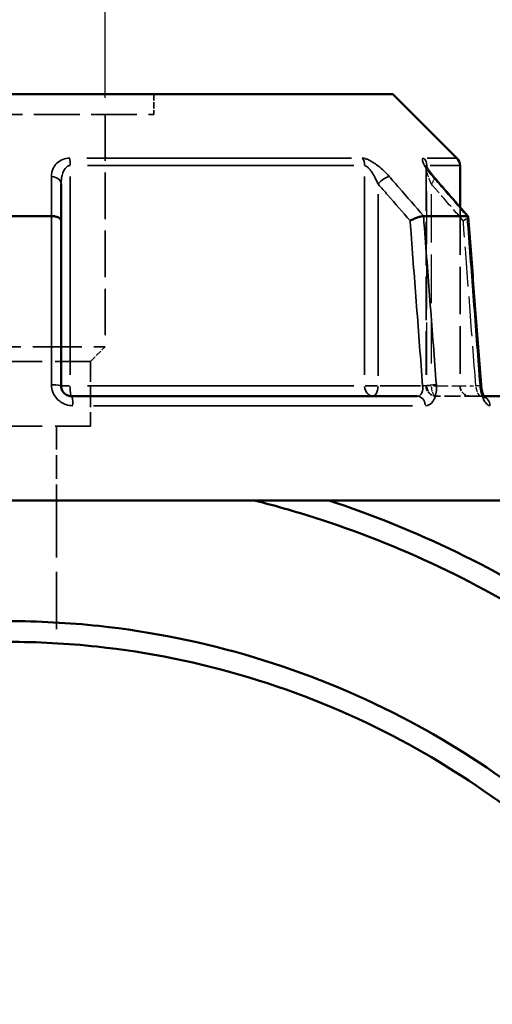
# Model space of a CAD drawing. Header units: millimetres. Extents: x 0 to 898, y 0 to 863.
# Tile 6 of 15: x 416 to 461, y 370 to 464. Entities that reach past the tile are written whole.
import ezdxf

# ---------------------------------------------------------------- set-up
doc = ezdxf.new("R2010")
doc.units = ezdxf.units.MM
doc.linetypes.add('DASHED', pattern=[0.2067, 0.1654, -0.0413])
for name, color, linetype, lineweight in [('Dimension (ANSI)', 7, 'Continuous', 25), ('Hidden (ANSI)', 7, 'DASHED', 35), ('Hidden Narrow (ANSI)', 7, 'DASHED', 25), ('Visible (ANSI)', 7, 'Continuous', 50), ('Visible Narrow (ANSI)', 7, 'Continuous', 35)]:
    doc.layers.add(name, color=color, linetype=linetype, lineweight=lineweight)
doc.styles.add('Note Text (ANSI)', font='tahoma.ttf')
doc.dimstyles.new('Default - mm (ANSI)', dxfattribs={"dimtxt": 3.048, "dimasz": 2.5, "dimexe": 3.175, "dimexo": 1.6002, "dimgap": 0.8, "dimtad": 0, "dimtoh": 1, "dimrnd": 1e-08, "dimzin": 4, "dimdsep": 46, "dimtxsty": 'Note Text (ANSI)', "dimcen": 0.09, "dimdle": 10, "dimclrd": 256, "dimclre": 256, "dimclrt": 256, "dimadec": 1, "dimazin": 1, "dimtfac": 1, "dimtofl": 0, "dimtmove": 0, "dimatfit": 3, "dimfxl": 1, "dimtolj": 1, "dimtzin": 4, "dimlwd": -1, "dimlwe": -1, "dimarcsym": 0})

# ---------------------------------------------------------------- blocks, each defined once
blk = doc.blocks.new('*D6')
at = {"layer": 'Defpoints', "color": 0, "transparency": 16777216}
for p in [(405.265, 496.827), (405.265, 455.109), (423.896, 455.109)]:
    blk.add_point(p, dxfattribs=at)
at = {"layer": 'Dimension (ANSI)', "transparency": 16777216}
for p, q in [((405.265, 456.709), (405.265, 500.002)), ((423.896, 456.709), (423.896, 500.002)), ((405.265, 496.827), (402.765, 496.827)), ((421.396, 496.827), (407.765, 496.827))]:
    blk.add_line(p, q, dxfattribs=at)
for points in [[(407.765, 497.244), (407.765, 496.41), (405.265, 496.827)], [(421.396, 497.244), (421.396, 496.41), (423.896, 496.827)]]:
    blk.add_solid(points, dxfattribs=at)
at = {"layer": 'Dimension (ANSI)', "transparency": 16777216, "insert": (392.242, 498.421), "char_height": 3.048, "attachment_point": 1, "style": 'Note Text (ANSI)'}
blk.add_mtext('\\A1;18.63', dxfattribs=at)
blk = doc.blocks.new('*D10')
at = {"layer": 'Defpoints', "color": 0, "transparency": 16777216}
for p in [(363.581, 512.073), (363.581, 418.073), (465.581, 418.073)]:
    blk.add_point(p, dxfattribs=at)
at = {"layer": 'Dimension (ANSI)', "transparency": 16777216}
for p, q in [((363.581, 419.674), (363.581, 515.248)), ((465.581, 419.674), (465.581, 515.248)), ((366.081, 512.073), (405.863, 512.073)), ((463.081, 512.073), (423.298, 512.073))]:
    blk.add_line(p, q, dxfattribs=at)
for points in [[(366.081, 512.49), (366.081, 511.657), (363.581, 512.073)], [(463.081, 512.49), (463.081, 511.657), (465.581, 512.073)]]:
    blk.add_solid(points, dxfattribs=at)
at = {"layer": 'Dimension (ANSI)', "transparency": 16777216, "insert": (406.663, 514.366), "char_height": 3.048, "attachment_point": 1, "style": 'Note Text (ANSI)'}
blk.add_mtext('\\A1;{\\fAIGDT|b0|i0;\\H3.0480;\\ln}\\fTahoma|b0|i0;\\H3.0480;102.00', dxfattribs=at)

msp = doc.modelspace()

# ---------------------------------------------------------------- linework, layer by layer
at = {"layer": 'Hidden (ANSI)', "ltscale": 3.71263}
msp.add_line((428.554, 457.058), (428.554, 455.109), dxfattribs=at)
at = {"layer": 'Hidden (ANSI)', "ltscale": 26.547085}
msp.add_line((400.607, 455.109), (428.554, 455.109), dxfattribs=at)
at = {"layer": 'Hidden (ANSI)', "ltscale": 26.965408}
msp.add_line((423.896, 455.109), (423.896, 432.814), dxfattribs=at)
at = {"layer": 'Hidden (ANSI)', "ltscale": 25.380066}
msp.add_line((454.674, 450.058), (454.674, 429.073), dxfattribs=at)
at = {"layer": 'Hidden (ANSI)', "ltscale": 27.651957}
msp.add_line((457.931, 446.22), (457.931, 429.073), dxfattribs=at)
at = {"layer": 'Hidden (ANSI)', "ltscale": 28.316891}
msp.add_line((405.265, 432.814), (423.896, 432.814), dxfattribs=at)
at = {"layer": 'Hidden (ANSI)', "ltscale": 3.763801}
msp.add_line((422.499, 431.417), (423.896, 432.814), dxfattribs=at)
at = {"layer": 'Hidden (ANSI)', "ltscale": 30.086697}
for p, q in [((406.662, 431.417), (422.499, 431.417)), ((406.662, 425.208), (422.499, 425.208))]:
    msp.add_line(p, q, dxfattribs=at)
at = {"layer": 'Hidden (ANSI)', "ltscale": 11.825066}
msp.add_line((422.499, 431.417), (422.499, 425.208), dxfattribs=at)
at = {"layer": 'Hidden (ANSI)', "ltscale": 9.334328}
msp.add_line((459.918, 428.073), (455.674, 428.073), dxfattribs=at)
at = {"layer": 'Hidden (ANSI)', "ltscale": 1.47006}
msp.add_line((459.918, 428.073), (460.212, 428.073), dxfattribs=at)
at = {"layer": 'Hidden (ANSI)', "ltscale": 13.589911}
msp.add_line((419.238, 425.208), (419.238, 418.073), dxfattribs=at)
at = {"layer": 'Hidden (ANSI)', "ltscale": 33.165714}
msp.add_line((419.238, 418.073), (419.238, 404.363), dxfattribs=at)
at = {"layer": 'Hidden (ANSI)', "ltscale": 2.991791}
for centre in [(455.674, 429.073), (458.931, 429.073)]:
    msp.add_arc(centre, 1, 180, 270, dxfattribs=at)
at = {"layer": 'Hidden (ANSI)', "ltscale": 10.167908}
msp.add_ellipse((-9743.628, -11234.12), major_axis=(-359.055, -16485.108), ratio=0.871263, start_param=2.376939, end_param=2.377263, dxfattribs=at)
at = {"layer": 'Hidden (ANSI)', "ltscale": 4.578617}
msp.add_open_spline([(454.674, 450.058), (454.674, 450.101), (454.67, 450.13), (454.664, 450.172), (454.661, 450.183), (454.657, 450.195), (454.658, 450.193), (454.665, 450.174), (454.674, 450.153), (454.706, 450.086), (454.735, 450.032), (454.821, 449.888), (454.884, 449.793), (455.028, 449.591), (455.109, 449.484), (455.27, 449.284), (455.347, 449.191), (455.428, 449.098)], degree=3, knots=[0.079099, 0.079099, 0.079099, 0.079099, 0.0947452, 0.0947452, 0.1107377, 0.1107377, 0.1298416, 0.1298416, 0.1559652, 0.1559652, 0.1953205, 0.1953205, 0.2485839, 0.2485839, 0.3018473, 0.3018473, 0.345416, 0.345416, 0.345416, 0.345416], dxfattribs=at)
at = {"layer": 'Hidden (ANSI)', "ltscale": 0.735502}
msp.add_open_spline([(454.658, 450.192), (454.658, 450.192), (454.66, 450.186), (454.667, 450.152), (454.671, 450.128), (454.674, 450.08), (454.674, 450.069), (454.674, 450.058)], degree=3, knots=[0.22711666, 0.22711666, 0.22711666, 0.22711666, 0.24544118, 0.24544118, 0.26213437, 0.26213437, 0.26631814, 0.26631814, 0.26631814, 0.26631814], dxfattribs=at)
at = {"layer": 'Hidden (ANSI)', "ltscale": 2.089202}
msp.add_open_spline([(458.242, 444.913), (458.243, 444.914), (458.244, 444.915), (458.348, 444.971), (458.439, 445.026), (458.585, 445.129), (458.641, 445.177), (458.703, 445.252), (458.717, 445.281), (458.715, 445.304)], degree=3, knots=[-0.1538251, -0.1538251, -0.1538251, -0.1538251, -0.15335, -0.15335, -0.1141425, -0.1141425, -0.0754473, -0.0754473, -0.0440509, -0.0440509, -0.0440509, -0.0440509], dxfattribs=at)
at = {"layer": 'Hidden (ANSI)', "ltscale": 2.63652}
msp.add_open_spline([(460.212, 428.073), (460.232, 428.037), (460.25, 428.007), (460.28, 427.962), (460.292, 427.949), (460.291, 427.949), (460.282, 427.959), (460.235, 427.992), (460.198, 428.015), (460.084, 428.056), (460.005, 428.073), (459.918, 428.073)], degree=3, knots=[0.1643631, 0.1643631, 0.1643631, 0.1643631, 0.1934363, 0.1934363, 0.2277272, 0.2277272, 0.25683, 0.25683, 0.2851617, 0.2851617, 0.314811, 0.314811, 0.314811, 0.314811], dxfattribs=at)
at = {"layer": 'Hidden (ANSI)', "ltscale": 1.700917}
msp.add_open_spline([(459.918, 428.073), (460.022, 428.073), (460.113, 428.049), (460.228, 427.999), (460.259, 427.976), (460.287, 427.954), (460.292, 427.949), (460.291, 427.949)], degree=3, knots=[0, 0, 0, 0, 0.03548795, 0.03548795, 0.06659065, 0.06659065, 0.08751627, 0.08751627, 0.08751627, 0.08751627], dxfattribs=at)
at = {"layer": 'Hidden Narrow (ANSI)', "ltscale": 30.390596}
msp.add_line((454.747, 430.12), (454.747, 448.966), dxfattribs=at)
at = {"layer": 'Hidden Narrow (ANSI)', "ltscale": 28.110817}
msp.add_line((455.174, 447.473), (455.174, 430.042), dxfattribs=at)
at = {"layer": 'Hidden Narrow (ANSI)', "ltscale": 1.795034}
msp.add_line((455.129, 429.073), (454.675, 429.073), dxfattribs=at)
at = {"layer": 'Hidden Narrow (ANSI)', "ltscale": 8.457208}
msp.add_line((455.387, 429.073), (459.233, 429.073), dxfattribs=at)
at = {"layer": 'Hidden Narrow (ANSI)', "ltscale": 2.029475}
msp.add_ellipse((454.674, 448.442), major_axis=(0.755, 0.656), ratio=0.354319, start_param=5.158424, end_param=6.223987, dxfattribs=at)
at = {"layer": 'Hidden Narrow (ANSI)', "ltscale": 2.692601}
for ratio in [0.926566, 0.5]:
    msp.add_ellipse((455.674, 429.073), major_axis=(0, -1), ratio=ratio, start_param=4.790929, end_param=6.204645, dxfattribs=at)
at = {"layer": 'Hidden Narrow (ANSI)', "ltscale": 1.797881}
msp.add_ellipse((458.946, 429.073), major_axis=(0.997, 0.076), ratio=0.04373, start_param=5.28677, end_param=6.230742, dxfattribs=at)
at = {"layer": 'Hidden Narrow (ANSI)', "ltscale": 0.633677}
msp.add_ellipse((459.918, 427.073), major_axis=(0, 1), ratio=0.921327, start_param=5.931955, end_param=6.2647, dxfattribs=at)
at = {"layer": 'Hidden Narrow (ANSI)', "ltscale": 3.592147}
msp.add_open_spline([(455.174, 448.442), (455.054, 448.718), (454.947, 448.992), (454.74, 449.605), (454.658, 449.939), (454.677, 450.119), (454.679, 450.129), (454.681, 450.138)], degree=3, knots=[0, 0, 0, 0, 0.1173418, 0.1173418, 0.2810905, 0.2810905, 0.2916805, 0.2916805, 0.2916805, 0.2916805], dxfattribs=at)
at = {"layer": 'Hidden Narrow (ANSI)', "ltscale": 8.571431}
msp.add_open_spline([(458.242, 444.913), (457.53, 445.733), (456.817, 446.552), (456.105, 447.371), (455.794, 447.728), (455.484, 448.085), (455.174, 448.442)], degree=3, knots=[2.5150456, 2.5150456, 2.5150456, 2.5150456, 2.8633717, 2.8633717, 2.8633717, 3.0150687, 3.0150687, 3.0150687, 3.0150687], dxfattribs=at)
at = {"layer": 'Hidden Narrow (ANSI)', "ltscale": 23.077942}
msp.add_open_spline([(459.446, 429.073), (459.253, 431.615), (459.06, 434.157), (458.867, 436.698), (458.679, 439.171), (458.49, 441.645), (458.282, 444.383), (458.262, 444.648), (458.242, 444.913)], degree=3, knots=[1.204615, 1.204615, 1.204615, 1.204615, 1.970012, 1.970012, 1.970012, 2.714877, 2.714877, 2.794686, 2.794686, 2.794686, 2.794686], dxfattribs=at)
at = {"layer": 'Hidden Narrow (ANSI)', "ltscale": 2.712193}
msp.add_open_spline([(459.918, 428.073), (459.895, 428.073), (459.87, 428.083), (459.801, 428.134), (459.755, 428.189), (459.649, 428.365), (459.591, 428.5), (459.502, 428.784), (459.468, 428.929), (459.446, 429.073)], degree=3, knots=[0, 0, 0, 0, 0.0486765, 0.0486765, 0.1265588, 0.1265588, 0.2278058, 0.2278058, 0.314814, 0.314814, 0.314814, 0.314814], dxfattribs=at)
at = {"layer": 'Visible (ANSI)'}
for p, q in [((377.664, 457.058), (451.498, 457.058)), ((451.498, 457.058), (457.638, 450.918)), ((457.931, 450.211), (457.931, 446.22)), ((419.681, 444.913), (419.681, 448.442)), ((410.42, 445.363), (418.741, 445.363)), ((454.446, 445.363), (458.606, 445.363)), ((419.681, 429.073), (419.681, 444.913)), ((420.681, 428.073), (453.818, 428.073)), ((460.212, 428.073), (463.789, 428.073)), ((363.581, 418.073), (465.581, 418.073))]:
    msp.add_line(p, q, dxfattribs=at)
msp.add_arc((456.931, 450.211), 1, 0, 45, dxfattribs=at)
msp.add_ellipse((-9578.274, -11043.982), major_axis=(355.219, 16216.756), ratio=0.871292, start_param=5.518637, end_param=5.518966, dxfattribs=at)
for points, knots in [([(455.428, 449.098), (455.329, 449.212), (455.236, 449.325), (455.064, 449.543), (454.986, 449.648), (454.849, 449.845), (454.791, 449.937), (454.724, 450.053), (454.706, 450.088), (454.68, 450.139), (454.672, 450.158), (454.662, 450.181), (454.66, 450.188), (454.658, 450.192), (454.658, 450.192), (454.658, 450.192)], [0, 0, 0, 0, 0.0532636, 0.0532636, 0.1065273, 0.1065273, 0.1597909, 0.1597909, 0.1864227, 0.1864227, 0.2069394, 0.2069394, 0.2220218, 0.2220218, 0.2271167, 0.2271167, 0.2271167, 0.2271167]), ([(419.681, 444.913), (419.681, 444.914), (419.681, 444.915), (419.68, 444.971), (419.657, 445.026), (419.567, 445.129), (419.501, 445.177), (419.333, 445.26), (419.231, 445.294), (419.008, 445.343), (418.889, 445.358), (418.766, 445.362)], [-0.1538251, -0.1538251, -0.1538251, -0.1538251, -0.1533498, -0.1533498, -0.1141424, -0.1141424, -0.075447, -0.075447, -0.0369558, -0.0369558, 0, 0, 0, 0]), ([(454.431, 445.362), (454.361, 445.358), (454.274, 445.343), (454.071, 445.294), (453.957, 445.26), (453.72, 445.177), (453.599, 445.129), (453.363, 445.026), (453.249, 444.971), (453.144, 444.915), (453.143, 444.914), (453.142, 444.913)], [-0.1537083, -0.1537083, -0.1537083, -0.1537083, -0.116666, -0.116666, -0.0780847, -0.0780847, -0.0392991, -0.0392991, 0, 0, 0.0004763, 0.0004763, 0.0004763, 0.0004763]), ([(458.715, 445.304), (458.715, 445.309), (458.714, 445.314), (458.701, 445.343), (458.669, 445.358), (458.617, 445.362)], [-0.04405095, -0.04405095, -0.04405095, -0.04405095, -0.03695593, -0.03695593, 0, 0, 0, 0]), ([(459.944, 429.149), (459.862, 430.226), (459.78, 431.303), (459.616, 433.457), (459.534, 434.534), (459.37, 436.688), (459.288, 437.765), (459.125, 439.919), (459.043, 440.996), (458.879, 443.15), (458.797, 444.227), (458.715, 445.304)], [1.204615, 1.204615, 1.204615, 1.204615, 1.528955, 1.528955, 1.853294, 1.853294, 2.177633, 2.177633, 2.501972, 2.501972, 2.826311, 2.826311, 2.826311, 2.826311]), ([(420.681, 428.073), (420.571, 428.073), (420.46, 428.092), (420.188, 428.185), (420.036, 428.288), (419.767, 428.603), (419.681, 428.838), (419.681, 429.073)], [0, 0, 0, 0, 0.066534, 0.066534, 0.1729885, 0.1729885, 0.3148129, 0.3148129, 0.3148129, 0.3148129]), ([(459.944, 429.149), (459.954, 429.012), (459.972, 428.874), (460.022, 428.615), (460.052, 428.493), (460.118, 428.285), (460.153, 428.196), (460.195, 428.107), (460.204, 428.089), (460.212, 428.073)], [0, 0, 0, 0, 0.0524687, 0.0524687, 0.1038572, 0.1038572, 0.1517375, 0.1517375, 0.1643631, 0.1643631, 0.1643631, 0.1643631]), ([(460.291, 427.949), (460.291, 427.949), (460.291, 427.95), (460.286, 427.955), (460.274, 427.97), (460.241, 428.021), (460.218, 428.061), (460.166, 428.168), (460.136, 428.24), (460.075, 428.415), (460.045, 428.52), (459.993, 428.755), (459.971, 428.886), (459.951, 429.062), (459.947, 429.106), (459.944, 429.149)], [0.0875163, 0.0875163, 0.0875163, 0.0875163, 0.0946431, 0.0946431, 0.1246226, 0.1246226, 0.1595063, 0.1595063, 0.2006208, 0.2006208, 0.2474292, 0.2474292, 0.2980865, 0.2980865, 0.314814, 0.314814, 0.314814, 0.314814]), ([(429.51, 227.137), (440.477, 228.818), (451.155, 232.37), (470.463, 242.671), (479.139, 249.326), (494.483, 265.728), (500.925, 275.68), (509.259, 295.58), (511.696, 305.293), (512.636, 315.152), (513.106, 320.082), (513.204, 325.048), (512.651, 334.941), (512, 339.867), (509.966, 349.567), (508.582, 354.34), (505.111, 363.627), (503.024, 368.14), (498.557, 376.151), (496.267, 379.701), (491.252, 386.478), (488.526, 389.706), (480.638, 397.916), (475.104, 402.541), (465.452, 408.961), (461.604, 411.162), (453.648, 415.028), (449.539, 416.692), (445.337, 418.073)], [0.152492, 0.152492, 0.152492, 0.152492, 0.491132, 0.491132, 0.820307, 0.820307, 1.176223, 1.176223, 1.477943, 1.477943, 1.477943, 1.628803, 1.628803, 1.779663, 1.779663, 1.930522, 1.930522, 2.081382, 2.081382, 2.209613, 2.209613, 2.337844, 2.337844, 2.555836, 2.555836, 2.690276, 2.690276, 2.824716, 2.824716, 2.824716, 2.824716]), ([(438.204, 418.073), (440.372, 417.526), (442.522, 416.903), (444.647, 416.206), (448.756, 414.859), (452.774, 413.235), (460.556, 409.463), (464.321, 407.315), (473.767, 401.048), (479.186, 396.532), (486.916, 388.513), (489.588, 385.359), (494.507, 378.736), (496.754, 375.266), (501.142, 367.432), (503.194, 363.019), (506.611, 353.933), (507.976, 349.261), (509.989, 339.764), (510.637, 334.94), (511.2, 325.249), (511.115, 320.382), (510.665, 315.549), (509.765, 305.883), (507.396, 296.356), (499.262, 276.823), (492.961, 267.047), (477.931, 250.929), (469.425, 244.386), (450.57, 234.302), (440.193, 230.824), (429.531, 229.152)], [-2.894247, -2.894247, -2.894247, -2.894247, -2.824716, -2.824716, -2.824716, -2.690276, -2.690276, -2.555836, -2.555836, -2.337844, -2.337844, -2.209613, -2.209613, -2.081382, -2.081382, -1.930522, -1.930522, -1.779663, -1.779663, -1.628803, -1.628803, -1.477943, -1.477943, -1.477943, -1.176223, -1.176223, -0.820307, -0.820307, -0.491132, -0.491132, -0.155567, -0.155567, -0.155567, -0.155567]), ([(429.531, 243.884), (430.788, 244.117), (432.039, 244.38), (437.189, 245.586), (441.027, 246.788), (448.486, 249.739), (452.106, 251.489), (461.944, 257.168), (467.81, 261.701), (477.89, 271.923), (482.167, 277.546), (487.717, 287.193), (489.502, 290.921), (492.492, 298.603), (493.697, 302.557), (495.499, 310.601), (496.096, 314.691), (496.669, 322.914), (496.645, 327.048), (496.31, 331.155), (495.64, 339.371), (493.723, 347.484), (486.839, 364.573), (481.258, 373.296), (467.964, 387.41), (460.512, 393.039), (443.31, 401.96), (433.405, 404.943), (420.4, 406.332), (417.49, 406.487), (414.581, 406.487)], [-2.958276, -2.958276, -2.958276, -2.958276, -2.911507, -2.911507, -2.764789, -2.764789, -2.61807, -2.61807, -2.349236, -2.349236, -2.092824, -2.092824, -1.941993, -1.941993, -1.791163, -1.791163, -1.640332, -1.640332, -1.489501, -1.489501, -1.489501, -1.18784, -1.18784, -0.815349, -0.815349, -0.478433, -0.478433, -0.10643, -0.10643, 0, 0, 0, 0]), ([(414.581, 404.498), (417.426, 404.498), (420.272, 404.346), (432.992, 402.984), (442.678, 400.059), (459.489, 391.314), (466.767, 385.798), (479.734, 371.976), (485.168, 363.438), (491.85, 346.73), (493.702, 338.802), (494.334, 330.781), (494.649, 326.771), (494.662, 322.737), (494.082, 314.715), (493.489, 310.727), (491.711, 302.886), (490.526, 299.034), (487.592, 291.552), (485.843, 287.923), (480.413, 278.535), (476.235, 273.066), (466.399, 263.131), (460.681, 258.727), (451.099, 253.213), (447.573, 251.514), (440.312, 248.649), (436.577, 247.483), (431.69, 246.341), (430.597, 246.11), (429.5, 245.902)], [0, 0, 0, 0, 0.10643, 0.10643, 0.478433, 0.478433, 0.815349, 0.815349, 1.18784, 1.18784, 1.489501, 1.489501, 1.489501, 1.640332, 1.640332, 1.791163, 1.791163, 1.941993, 1.941993, 2.092824, 2.092824, 2.349236, 2.349236, 2.61807, 2.61807, 2.764789, 2.764789, 2.911507, 2.911507, 2.953496, 2.953496, 2.953496, 2.953496])]:
    msp.add_open_spline(points, degree=3, knots=knots, dxfattribs=at)
for points in [[(418.741, 445.363), (418.75, 445.363), (418.758, 445.363), (418.766, 445.362)], [(454.431, 445.362), (454.436, 445.363), (454.441, 445.363), (454.446, 445.363)], [(458.606, 445.363), (458.61, 445.363), (458.613, 445.363), (458.617, 445.362)]]:
    msp.add_open_spline(points, degree=3, dxfattribs=at)
at = {"layer": 'Visible Narrow (ANSI)'}
for p, q in [((422.143, 450.918), (447.509, 450.918)), ((454.781, 450.918), (457.63, 450.918)), ((447.733, 450.211), (422.194, 450.211)), ((454.747, 450.023), (454.747, 450.201)), ((457.923, 450.211), (455.054, 450.211)), ((420.543, 430.13), (420.543, 449.154)), ((448.785, 449.154), (448.785, 430.13)), ((450.074, 430.042), (450.074, 447.473)), ((420.473, 429.073), (419.683, 429.073)), ((422.194, 429.073), (447.733, 429.073)), ((450.011, 429.073), (448.831, 429.073)), ((454.133, 429.073), (450.287, 429.073)), ((453.371, 427.161), (422.788, 427.161))]:
    msp.add_line(p, q, dxfattribs=at)
for centre, major_axis, ratio, start_param, end_param in [((420.406, 450.211), (0, -1), 0.137542, 1.610066, 2.316925), ((447.996, 450.211), (0, 1), 0.789023, 4.751659, 5.458517), ((453.821, 450.211), (0, -1), 0.926566, 1.610066, 2.316925), ((418.681, 448.442), (1, 0), 0.708638, 0.075252, 1.429786), ((450.574, 448.442), (-0.755, -0.656), 0.354319, 3.66944, 5.023974), ((454.674, 448.442), (0.755, 0.656), 0.354319, 0.016054, 0.305024), ((418.681, 429.073), (1, 0), 0.08746, 0.07437, 1.413032), ((420.681, 429.073), (0, -1), 0.137542, 4.790929, 6.204645), ((449.574, 429.073), (0, -1), 0.789023, 4.790929, 6.204645), ((449.574, 429.073), (0, -1), 0.5, 0.07854, 1.492257), ((454.846, 429.073), (0.997, 0.076), 0.04373, 0.679702, 2.018364), ((458.946, 429.073), (0.997, 0.076), 0.04373, 0.021927, 0.416616), ((420.681, 427.073), (0, 1), 0.123962, 4.873832, 6.209009), ((453.818, 427.073), (0, 1), 0.797365, 4.873832, 6.209009), ((459.918, 427.073), (0, 1), 0.921327, 4.855346, 5.857779)]:
    msp.add_ellipse(centre, major_axis=major_axis, ratio=ratio, start_param=start_param, end_param=end_param, dxfattribs=at)
for points, knots in [([(420.503, 450.918), (420.27, 450.918), (420.045, 450.875), (419.396, 450.625), (419.098, 450.301), (418.805, 449.699), (418.747, 449.425), (418.746, 449.149)], [-0.3454164, -0.3454164, -0.3454164, -0.3454164, -0.2762086, -0.2762086, -0.1173418, -0.1173418, 0, 0, 0, 0]), ([(451.151, 449.149), (450.958, 449.37), (450.745, 449.59), (450.329, 449.972), (450.13, 450.139), (449.785, 450.393), (449.643, 450.489), (449.347, 450.666), (449.192, 450.746), (448.933, 450.85), (448.826, 450.883), (448.666, 450.912), (448.607, 450.918), (448.554, 450.918)], [-0.345416, -0.345416, -0.345416, -0.345416, -0.2514166, -0.2514166, -0.1744529, -0.1744529, -0.1228891, -0.1228891, -0.0672144, -0.0672144, -0.0258517, -0.0258517, 0, 0, 0, 0]), ([(454.476, 450.918), (454.394, 450.918), (454.345, 450.881), (454.291, 450.646), (454.453, 450.312), (454.863, 449.699), (455.076, 449.425), (455.316, 449.149)], [-0.3454168, -0.3454168, -0.3454168, -0.3454168, -0.2810905, -0.2810905, -0.1173418, -0.1173418, 0, 0, 0, 0]), ([(419.681, 448.442), (419.681, 448.718), (419.709, 448.992), (419.853, 449.594), (419.999, 449.918), (420.318, 450.168), (420.429, 450.211), (420.543, 450.211)], [0, 0, 0, 0, 0.1173418, 0.1173418, 0.2762086, 0.2762086, 0.3454164, 0.3454164, 0.3454164, 0.3454164]), ([(448.785, 450.211), (448.811, 450.211), (448.84, 450.205), (448.919, 450.175), (448.972, 450.143), (449.1, 450.039), (449.177, 449.959), (449.324, 449.782), (449.394, 449.686), (449.565, 449.432), (449.664, 449.265), (449.872, 448.883), (449.978, 448.663), (450.074, 448.442)], [0, 0, 0, 0, 0.0258517, 0.0258517, 0.0672144, 0.0672144, 0.1228891, 0.1228891, 0.1744529, 0.1744529, 0.2514166, 0.2514166, 0.345416, 0.345416, 0.345416, 0.345416]), ([(418.746, 449.149), (418.746, 448.792), (418.745, 448.435), (418.745, 448.079), (418.743, 447.173), (418.742, 446.268), (418.741, 445.363)], [-0.9791356, -0.9791356, -0.9791356, -0.9791356, -0.8274394, -0.8274394, -0.8274394, -0.442648, -0.442648, -0.442648, -0.442648]), ([(454.446, 445.363), (453.658, 446.268), (452.87, 447.173), (452.083, 448.078), (451.772, 448.435), (451.461, 448.792), (451.151, 449.149)], [-1.9002789, -1.9002789, -1.9002789, -1.9002789, -1.5155103, -1.5155103, -1.5155103, -1.3637913, -1.3637913, -1.3637913, -1.3637913]), ([(455.316, 449.149), (455.626, 448.792), (455.937, 448.435), (456.247, 448.079), (457.033, 447.173), (457.82, 446.268), (458.606, 445.363)], [-3.0150687, -3.0150687, -3.0150687, -3.0150687, -2.8633717, -2.8633717, -2.8633717, -2.4785811, -2.4785811, -2.4785811, -2.4785811]), ([(450.074, 448.442), (450.384, 448.085), (450.695, 447.728), (451.005, 447.371), (451.717, 446.552), (452.43, 445.733), (453.142, 444.913)], [1.3637913, 1.3637913, 1.3637913, 1.3637913, 1.5155103, 1.5155103, 1.5155103, 1.8638144, 1.8638144, 1.8638144, 1.8638144]), ([(418.766, 445.362), (418.766, 444.977), (418.766, 444.591), (418.766, 441.732), (418.765, 439.259), (418.765, 436.785), (418.765, 434.244), (418.764, 431.702), (418.764, 429.161)], [-2.831034, -2.831034, -2.831034, -2.831034, -2.714877, -2.714877, -1.970012, -1.970012, -1.970012, -1.204615, -1.204615, -1.204615, -1.204615]), ([(455.664, 429.161), (455.471, 431.702), (455.278, 434.244), (455.084, 436.785), (454.896, 439.259), (454.707, 441.732), (454.49, 444.591), (454.46, 444.977), (454.431, 445.362)], [-2.255126, -2.255126, -2.255126, -2.255126, -1.489729, -1.489729, -1.489729, -0.744865, -0.744865, -0.628707, -0.628707, -0.628707, -0.628707]), ([(458.617, 445.362), (458.646, 444.977), (458.675, 444.591), (458.893, 441.732), (459.081, 439.259), (459.269, 436.785), (459.462, 434.244), (459.655, 431.702), (459.848, 429.161)], [-2.831034, -2.831034, -2.831034, -2.831034, -2.714877, -2.714877, -1.970012, -1.970012, -1.970012, -1.204615, -1.204615, -1.204615, -1.204615]), ([(453.142, 444.913), (453.162, 444.648), (453.182, 444.383), (453.39, 441.645), (453.579, 439.171), (453.767, 436.698), (453.96, 434.157), (454.153, 431.615), (454.346, 429.073)], [0.665056, 0.665056, 0.665056, 0.665056, 0.744865, 0.744865, 1.489729, 1.489729, 1.489729, 2.255126, 2.255126, 2.255126, 2.255126]), ([(418.764, 429.161), (418.764, 428.69), (418.941, 428.219), (419.49, 427.59), (419.8, 427.384), (420.354, 427.197), (420.58, 427.161), (420.804, 427.161)], [-0.3148129, -0.3148129, -0.3148129, -0.3148129, -0.1729885, -0.1729885, -0.066534, -0.066534, 0, 0, 0, 0]), ([(454.346, 429.073), (454.356, 429.007), (454.362, 428.941), (454.366, 428.772), (454.357, 428.671), (454.31, 428.459), (454.265, 428.353), (454.106, 428.143), (453.97, 428.073), (453.818, 428.073)], [0, 0, 0, 0, 0.0398626, 0.0398626, 0.1036426, 0.1036426, 0.1865568, 0.1865568, 0.3148109, 0.3148109, 0.3148109, 0.3148109]), ([(454.612, 427.161), (454.876, 427.161), (455.123, 427.3), (455.43, 427.72), (455.524, 427.932), (455.634, 428.356), (455.663, 428.558), (455.677, 428.896), (455.675, 429.028), (455.664, 429.161)], [-0.3148109, -0.3148109, -0.3148109, -0.3148109, -0.1865568, -0.1865568, -0.1036426, -0.1036426, -0.0398626, -0.0398626, 0, 0, 0, 0]), ([(459.848, 429.161), (459.87, 428.872), (459.92, 428.582), (460.077, 428.014), (460.192, 427.744), (460.422, 427.392), (460.53, 427.281), (460.705, 427.18), (460.771, 427.161), (460.836, 427.161)], [-0.314814, -0.314814, -0.314814, -0.314814, -0.2278058, -0.2278058, -0.1265588, -0.1265588, -0.0486765, -0.0486765, 0, 0, 0, 0])]:
    msp.add_open_spline(points, degree=3, knots=knots, dxfattribs=at)
msp.add_open_spline([(454.681, 450.138), (454.692, 450.185), (454.714, 450.211), (454.747, 450.211)], degree=3, dxfattribs=at)

# ---------------------------------------------------------------- dimensions: what is measured, and where the dimension line sits
at = {"layer": 'Dimension (ANSI)'}
dim = msp.add_linear_dim(base=(363.581, 512.073), p1=(465.581, 418.073), p2=(363.581, 418.073), angle=180, text='{\\fAIGDT|b0|i0;\\H3.0480;\\ln}\\fTahoma|b0|i0;\\H3.0480;<>', dimstyle='Default - mm (ANSI)', override={"dimgap": 0.8, "dimtoh": 0, "dimdec": 2, "dimtol": 0, "dimlim": 0, "dimtp": 0, "dimtm": 0, "dimtdec": 2, "dimatfit": 1}, dxfattribs=at)
dim.commit()
dim.dimension.update_dxf_attribs({"geometry": '*D10', "text_midpoint": (414.581, 512.073), "dimtype": 160})
dim = msp.add_linear_dim(base=(405.265, 496.827), p1=(423.896, 455.109), p2=(405.265, 455.109), angle=180, dimstyle='Default - mm (ANSI)', override={"dimgap": 0.8, "dimtoh": 0, "dimdec": 2, "dimtol": 0, "dimlim": 0, "dimtp": 0, "dimtm": 0, "dimtdec": 2, "dimatfit": 2}, dxfattribs=at)
dim.commit()
dim.dimension.update_dxf_attribs({"geometry": '*D6', "text_midpoint": (397.103, 496.827), "dimtype": 160})

doc.saveas('drawing.dxf')
